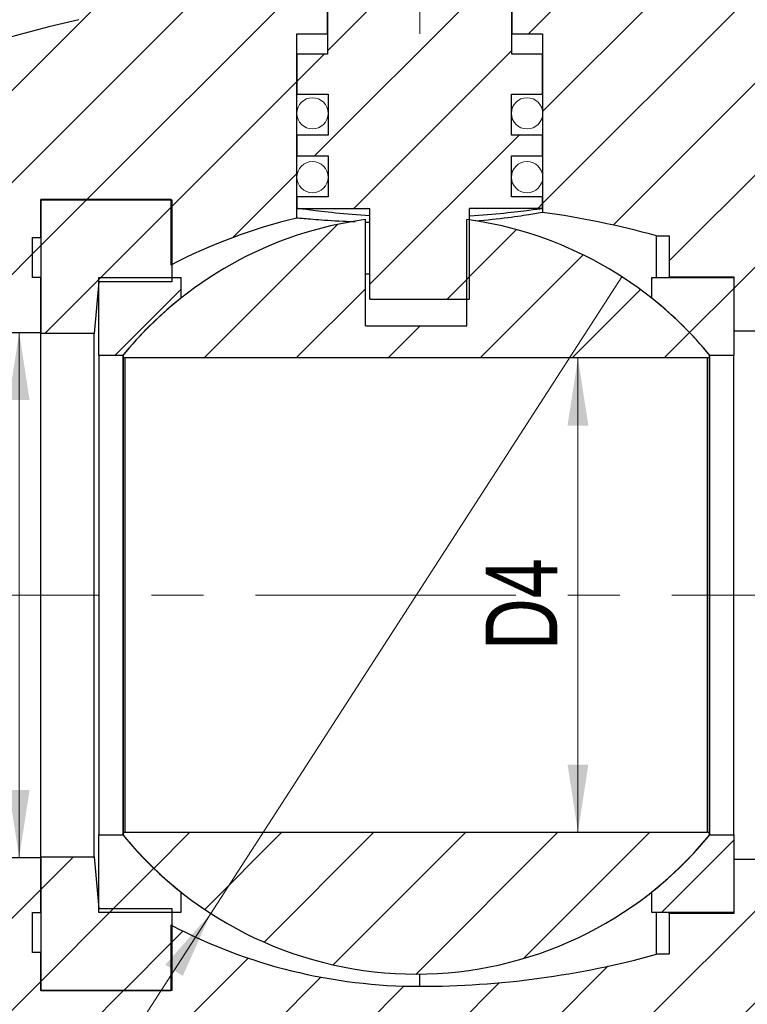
# Model space of a CAD drawing. Header units: millimetres. Extents: x 0 to 420, y 0 to 297.
# Tile 6 of 14: x 281 to 317, y 178 to 226. Entities that reach past the tile are written whole.
import ezdxf

# ---------------------------------------------------------------- set-up
doc = ezdxf.new("R2010")
doc.units = ezdxf.units.MM
doc.linetypes.add('CENTERX2', pattern=[20.319999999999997, 12.7, -2.54, 2.54, -2.54])
doc.styles.add('SLDTEXTSTYLE0', font='TXT', dxfattribs={"width": 0.75})
doc.dimstyles.new('SLDDIMSTYLE0', dxfattribs={"dimtxt": 3.5, "dimasz": 3.302, "dimexe": 0, "dimexo": 0.0625, "dimgap": 0.875, "dimtad": 1, "dimrnd": 1e-09, "dimzin": 12, "dimdsep": 46, "dimtxsty": 'SLDTEXTSTYLE0', "dimsah": 1, "dimcen": 0.09, "dimadec": 0, "dimazin": 3, "dimtfac": 1, "dimtofl": 0, "dimtmove": 0, "dimatfit": 3, "dimfxl": 0, "dimfrac": 2, "dimtolj": 1, "dimtzin": 12, "dimarcsym": 0})
doc.dimstyles.new('SLDDIMSTYLE2', dxfattribs={"dimtxt": 3.5, "dimasz": 3.302, "dimexe": 0, "dimexo": 0.0625, "dimgap": 0.875, "dimtad": 1, "dimrnd": 1e-09, "dimzin": 12, "dimdsep": 46, "dimtxsty": 'SLDTEXTSTYLE0', "dimblk1": 'NONE', "dimsah": 1, "dimcen": 0, "dimadec": 0, "dimazin": 3, "dimtfac": 1, "dimtmove": 0, "dimatfit": 3, "dimldrblk": 'NONE', "dimfxl": 0, "dimfrac": 2, "dimtolj": 1, "dimtzin": 12, "dimarcsym": 0})
pattern_1 = [(45, (0, 0), (-2.245064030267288, 2.245064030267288), [])]

# ---------------------------------------------------------------- blocks, each defined once
blk = doc.blocks.new('_D_11')
at = {"color": 7, "linetype": 'Continuous', "lineweight": 0}
blk.add_line((308.7045838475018, 209.6420042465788), (308.7045838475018, 186.4920042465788), dxfattribs=at)
at = {"color": 7, "linetype": 'Continuous', "lineweight": 18}
for points in [[(308.7045838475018, 209.6420042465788), (308.1965838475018, 206.3400042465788), (309.2125838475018, 206.3400042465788)], [(308.7045838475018, 186.4920042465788), (309.2125838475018, 189.7940042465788), (308.1965838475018, 189.7940042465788)]]:
    blk.add_solid(points, dxfattribs=at)
at = {"color": 7, "linetype": 'Continuous', "lineweight": 18, "insert": (304.1928469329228, 195.376687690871), "char_height": 3.5, "attachment_point": 1, "rotation": 90.00000000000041, "style": 'SLDTEXTSTYLE0'}
blk.add_mtext('D4', dxfattribs=at)
blk = doc.blocks.new('_D_12')
at = {"color": 7, "linetype": 'Continuous', "lineweight": 0}
blk.add_line((281.4281611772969, 210.8920042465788), (281.4281611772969, 185.2420042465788), dxfattribs=at)
at = {"color": 7, "linetype": 'Continuous', "lineweight": 18}
for points in [[(281.4281611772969, 210.8920042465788), (280.9201611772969, 207.5900042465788), (281.9361611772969, 207.5900042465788)], [(281.4281611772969, 185.2420042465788), (281.9361611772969, 188.5440042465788), (280.9201611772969, 188.5440042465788)]]:
    blk.add_solid(points, dxfattribs=at)
at = {"color": 7, "linetype": 'Continuous', "lineweight": 18, "insert": (276.9164242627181, 195.3766876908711), "char_height": 3.5, "attachment_point": 1, "rotation": 90.00000000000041, "style": 'SLDTEXTSTYLE0'}
blk.add_mtext('D5', dxfattribs=at)
blk = doc.blocks.new('_D_14')
at = {"color": 7, "linetype": 'Continuous', "lineweight": 0}
for q in [(310.8461581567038, 213.6097689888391), (274.3618050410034, 157.092707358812)]:
    blk.add_line((290.7790244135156, 182.5242395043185), q, dxfattribs=at)
at = {"color": 7, "linetype": 'Continuous', "lineweight": 18}
blk.add_solid([(290.7790244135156, 182.5242395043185), (288.5613723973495, 180.0255823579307), (289.4149642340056, 179.4745497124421)], dxfattribs=at)
at = {"color": 7, "linetype": 'Continuous', "lineweight": 18, "insert": (270.5755490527, 159.5369091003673), "char_height": 3.5, "attachment_point": 1, "rotation": 57.15590406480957, "style": 'SLDTEXTSTYLE0'}
blk.add_mtext('D7', dxfattribs=at)
blk = doc.blocks.new('_None')

msp = doc.modelspace()

# ---------------------------------------------------------------- hatches: boundary and pattern name
at = {"linetype": 'Continuous', "lineweight": 18}
h = msp.add_hatch(dxfattribs=at)
h.set_pattern_fill('ANSI31', style=0)
h.set_pattern_definition(pattern_1)
h.paths.add_polyline_path([(303.4906039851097, 238.2370042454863), (303.0575912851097, 237.9870042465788), (303.0575912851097, 237.7870042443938), (303.4906039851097, 237.5370042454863), (303.4906039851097, 237.4370042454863), (303.0575912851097, 237.1870042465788), (298.9075912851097, 237.1870042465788), (298.9075912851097, 237.5870042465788), (298.4745785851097, 237.8370042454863), (298.4745785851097, 237.9370042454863), (298.9075912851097, 238.1870042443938), (298.9075912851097, 238.3870042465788), (298.4745785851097, 238.6370042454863), (298.4745785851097, 238.7370042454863), (298.9075912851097, 238.9870042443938), (298.9075912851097, 239.1870042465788), (298.4745785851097, 239.4370042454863), (298.4745785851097, 239.5370042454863), (298.9075912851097, 239.7870042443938), (298.9075912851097, 239.9870042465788), (298.4745785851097, 240.2370042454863), (298.4745785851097, 240.3370042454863), (298.9075912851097, 240.5870042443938), (298.9075912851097, 240.7870042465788), (298.4745785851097, 241.0370042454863), (298.4745785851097, 241.1370042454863), (298.9075912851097, 241.3870042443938), (298.9075912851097, 241.5870042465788), (298.4745785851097, 241.8370042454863), (298.4745785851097, 241.9370042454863), (298.9075912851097, 242.1870042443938), (298.9075912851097, 242.3870042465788), (298.4745785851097, 242.6370042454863), (298.4745785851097, 242.7370042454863), (298.9075912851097, 242.9870042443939), (298.9075912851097, 243.1870042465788), (298.4745785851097, 243.4370042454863), (298.4745785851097, 243.5370042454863), (298.9075912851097, 243.7870042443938), (298.9075912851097, 243.9870042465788), (298.4745785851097, 244.2370042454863), (298.4745785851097, 244.3370042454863), (298.9075912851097, 244.5870042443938), (298.9075912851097, 244.7870042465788), (298.4745785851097, 245.0370042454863), (298.4745785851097, 245.1370042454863), (298.9075912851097, 245.3870042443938), (298.9075912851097, 245.5870042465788), (298.4745785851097, 245.8370042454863), (298.4745785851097, 245.9370042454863), (298.9075912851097, 246.1870042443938), (298.9075912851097, 246.3870042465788), (298.4745785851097, 246.6370042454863), (298.4745785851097, 246.7370042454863), (298.9075912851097, 246.9870042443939), (298.9075912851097, 247.1870042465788), (298.4745785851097, 247.4370042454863), (298.4745785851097, 247.5370042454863), (298.9075912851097, 247.7870042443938), (298.9075912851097, 247.9870042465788), (298.561181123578, 248.1870042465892), (294.9825912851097, 248.1870042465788), (294.9825912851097, 227.4670042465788), (296.4825912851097, 227.4670042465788), (296.4825912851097, 224.4670042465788), (294.9825912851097, 224.4670042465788), (294.9825912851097, 222.5170042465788), (296.5075912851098, 222.5170042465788), (296.5075912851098, 220.5170042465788), (294.9825912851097, 220.5170042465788), (294.9825912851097, 219.5170042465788), (296.5075912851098, 219.5170042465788), (296.5075912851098, 217.5170042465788), (294.9825912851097, 217.5170042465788), (294.9825912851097, 216.9470042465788), (298.5525912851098, 216.9470042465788), (298.5525912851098, 212.5170042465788), (303.4125912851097, 212.5170042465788), (303.4125912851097, 216.9470042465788), (306.9825912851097, 216.9470042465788), (306.9825912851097, 217.5170042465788), (305.4575912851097, 217.5170042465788), (305.4575912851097, 219.5170042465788), (306.9825912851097, 219.5170042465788), (306.9825912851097, 220.5170042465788), (305.4575912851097, 220.5170042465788), (305.4575912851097, 222.5170042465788), (306.9825912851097, 222.5170042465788), (306.9825912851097, 224.4670042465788), (305.4825912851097, 224.4670042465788), (305.4825912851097, 227.4670042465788), (306.9825912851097, 227.4670042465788), (306.9825912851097, 248.1870042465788), (303.0575912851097, 248.1870042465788), (303.4906039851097, 247.9370042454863), (303.4906039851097, 247.8370042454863), (303.0575912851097, 247.5870042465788), (303.0575912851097, 247.3870042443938), (303.4906039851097, 247.1370042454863), (303.4906039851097, 247.0370042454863), (303.0575912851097, 246.7870042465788), (303.0575912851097, 246.5870042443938), (303.4906039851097, 246.3370042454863), (303.4906039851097, 246.2370042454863), (303.0575912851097, 245.9870042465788), (303.0575912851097, 245.7870042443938), (303.4906039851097, 245.5370042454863), (303.4906039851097, 245.4370042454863), (303.0575912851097, 245.1870042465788), (303.0575912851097, 244.9870042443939), (303.4906039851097, 244.7370042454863), (303.4906039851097, 244.6370042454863), (303.0575912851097, 244.3870042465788), (303.0575912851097, 244.1870042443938), (303.4906039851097, 243.9370042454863), (303.4906039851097, 243.8370042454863), (303.0575912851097, 243.5870042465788), (303.0575912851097, 243.3870042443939), (303.4906039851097, 243.1370042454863), (303.4906039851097, 243.0370042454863), (303.0575912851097, 242.7870042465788), (303.0575912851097, 242.5870042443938), (303.4906039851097, 242.3370042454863), (303.4906039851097, 242.2370042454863), (303.0575912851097, 241.9870042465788), (303.0575912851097, 241.7870042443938), (303.4906039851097, 241.5370042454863), (303.4906039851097, 241.4370042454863), (303.0575912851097, 241.1870042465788), (303.0575912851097, 240.9870042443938), (303.4906039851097, 240.7370042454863), (303.4906039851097, 240.6370042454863), (303.0575912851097, 240.3870042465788), (303.0575912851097, 240.1870042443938), (303.4906039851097, 239.9370042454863), (303.4906039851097, 239.8370042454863), (303.0575912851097, 239.5870042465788), (303.0575912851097, 239.3870042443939), (303.4906039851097, 239.1370042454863), (303.4906039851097, 239.0370042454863), (303.0575912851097, 238.7870042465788), (303.0575912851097, 238.5870042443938), (303.4906039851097, 238.3370042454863)], flags=0)
h = msp.add_hatch(dxfattribs=at)
h.set_pattern_fill('ANSI31', style=0)
h.set_pattern_definition(pattern_1)
edge = h.paths.add_edge_path(flags=0)
edge.add_line((279.6325912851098, 217.5420042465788), (279.6325912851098, 214.0670042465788))
edge.add_line((279.6325912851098, 214.0670042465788), (276.3325912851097, 214.0670042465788))
edge.add_line((276.3325912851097, 214.0670042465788), (276.3325912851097, 210.9170042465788))
edge.add_line((276.3325912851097, 210.9170042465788), (273.7325912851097, 210.9170042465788))
edge.add_line((273.7325912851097, 210.9170042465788), (273.7325912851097, 210.8920042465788))
edge.add_line((273.7325912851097, 210.8920042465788), (282.4825912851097, 210.8920042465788))
edge.add_line((282.4825912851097, 210.8920042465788), (282.4825912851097, 217.3920042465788))
edge.add_line((282.4825912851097, 217.3920042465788), (288.8325912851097, 217.3920042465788))
edge.add_line((288.8325912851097, 217.3920042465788), (288.8325912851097, 214.1720042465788))
edge.add_arc((300.9825912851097, 191.0246795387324), 26.14232470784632, 103.2683941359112, 117.6949213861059, ccw=False)
edge.add_line((294.9825912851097, 216.4691512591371), (294.9825912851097, 225.4670042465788))
edge.add_line((294.9825912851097, 225.4670042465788), (296.4825912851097, 225.4670042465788))
edge.add_line((296.4825912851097, 225.4670042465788), (296.4825912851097, 227.4670042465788))
edge.add_line((296.4825912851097, 227.4670042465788), (294.9825912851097, 227.4670042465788))
edge.add_line((294.9825912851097, 227.4670042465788), (294.9825912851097, 239.4670042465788))
edge.add_line((294.9825912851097, 239.4670042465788), (290.2225912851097, 239.4670042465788))
edge.add_line((290.2225912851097, 239.4670042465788), (290.2225912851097, 236.7170042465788))
edge.add_line((290.2225912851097, 236.7170042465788), (291.2825912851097, 236.7170042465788))
edge.add_line((291.2825912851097, 236.7170042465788), (291.2825912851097, 229.0670042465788))
edge.add_line((291.2825912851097, 229.0670042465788), (284.3325912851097, 229.0670042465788))
edge.add_line((284.3325912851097, 229.0670042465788), (284.3325912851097, 226.1566070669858))
edge.add_arc((300.9825912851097, 154.5555584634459), 73.51144578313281, 103.0908251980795, 109.3441124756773)
edge.add_line((276.6325912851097, 223.9170042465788), (275.1325912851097, 223.9170042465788))
edge.add_line((275.1325912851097, 223.9170042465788), (275.1325912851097, 222.9170042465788))
edge.add_line((275.1325912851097, 222.9170042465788), (257.7325912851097, 222.9170042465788))
edge.add_arc((257.7325912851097, 222.4170042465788), 0.5, 90, 180)
edge.add_line((257.2325912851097, 222.4170042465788), (257.2325912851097, 217.5420042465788))
edge.add_line((257.2325912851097, 217.5420042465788), (260.1325912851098, 217.5420042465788))
edge.add_line((260.1325912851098, 217.5420042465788), (260.1325912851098, 216.2170042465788))
edge.add_line((260.1325912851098, 216.2170042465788), (263.1325912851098, 216.2170042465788))
edge.add_line((263.1325912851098, 216.2170042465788), (263.1325912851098, 217.5420042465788))
edge.add_line((263.1325912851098, 217.5420042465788), (265.6325912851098, 217.5420042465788))
edge.add_line((265.6325912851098, 217.5420042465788), (265.6325912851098, 216.2170042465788))
edge.add_line((265.6325912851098, 216.2170042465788), (268.6325912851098, 216.2170042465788))
edge.add_line((268.6325912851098, 216.2170042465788), (268.6325912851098, 217.5420042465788))
edge.add_line((268.6325912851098, 217.5420042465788), (271.1325912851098, 217.5420042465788))
edge.add_line((271.1325912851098, 217.5420042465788), (271.1325912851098, 216.2170042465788))
edge.add_line((271.1325912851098, 216.2170042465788), (274.1325912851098, 216.2170042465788))
edge.add_line((274.1325912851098, 216.2170042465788), (274.1325912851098, 217.5420042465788))
edge.add_line((274.1325912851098, 217.5420042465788), (279.6325912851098, 217.5420042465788))
h = msp.add_hatch(dxfattribs=at)
h.set_pattern_fill('ANSI31', style=0)
h.set_pattern_definition(pattern_1)
edge = h.paths.add_edge_path(flags=0)
edge.add_line((317.6325912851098, 229.0670042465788), (310.6825912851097, 229.0670042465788))
edge.add_line((310.6825912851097, 229.0670042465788), (310.6825912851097, 236.7170042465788))
edge.add_line((310.6825912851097, 236.7170042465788), (311.7425912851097, 236.7170042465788))
edge.add_line((311.7425912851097, 236.7170042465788), (311.7425912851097, 239.4670042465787))
edge.add_line((311.7425912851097, 239.4670042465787), (306.9825912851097, 239.4670042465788))
edge.add_line((306.9825912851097, 239.4670042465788), (306.9825912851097, 227.4670042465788))
edge.add_line((306.9825912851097, 227.4670042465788), (305.4825912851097, 227.4670042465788))
edge.add_line((305.4825912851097, 227.4670042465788), (305.4825912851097, 225.4670042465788))
edge.add_line((305.4825912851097, 225.4670042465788), (306.9825912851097, 225.4670042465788))
edge.add_line((306.9825912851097, 225.4670042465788), (306.9825912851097, 216.7507978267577))
edge.add_arc((300.9825912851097, 173.7111298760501), 43.45587437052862, 74.58628716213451, 82.06375604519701, ccw=False)
edge.add_line((312.5325912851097, 215.6039755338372), (313.1625912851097, 215.6039755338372))
edge.add_line((313.1625912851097, 215.6039755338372), (313.1625912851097, 213.6039755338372))
edge.add_line((313.1625912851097, 213.6039755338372), (316.3125912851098, 213.6039755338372))
edge.add_line((316.3125912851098, 213.6039755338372), (316.3125912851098, 210.9739755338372))
edge.add_line((316.3125912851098, 210.9739755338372), (325.0125912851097, 210.9739755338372))
edge.add_line((325.0125912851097, 210.9739755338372), (325.0125912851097, 211.6660037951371))
edge.add_line((325.0125912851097, 211.6660037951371), (325.6325912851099, 211.6660037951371))
edge.add_line((325.6325912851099, 211.6660037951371), (325.6325912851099, 214.0670042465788))
edge.add_line((325.6325912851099, 214.0670042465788), (322.3325912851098, 214.0670042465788))
edge.add_line((322.3325912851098, 214.0670042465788), (322.3325912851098, 217.5420042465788))
edge.add_line((322.3325912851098, 217.5420042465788), (327.8325912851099, 217.5420042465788))
edge.add_line((327.8325912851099, 217.5420042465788), (327.8325912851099, 216.2170042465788))
edge.add_line((327.8325912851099, 216.2170042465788), (330.8325912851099, 216.2170042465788))
edge.add_line((330.8325912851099, 216.2170042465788), (330.8325912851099, 217.5420042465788))
edge.add_line((330.8325912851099, 217.5420042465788), (333.3325912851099, 217.5420042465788))
edge.add_line((333.3325912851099, 217.5420042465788), (333.3325912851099, 216.2170042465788))
edge.add_line((333.3325912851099, 216.2170042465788), (336.3325912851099, 216.2170042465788))
edge.add_line((336.3325912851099, 216.2170042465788), (336.3325912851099, 217.5420042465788))
edge.add_line((336.3325912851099, 217.5420042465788), (338.8325912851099, 217.5420042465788))
edge.add_line((338.8325912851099, 217.5420042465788), (338.8325912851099, 216.2170042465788))
edge.add_line((338.8325912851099, 216.2170042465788), (341.8325912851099, 216.2170042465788))
edge.add_line((341.8325912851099, 216.2170042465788), (341.8325912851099, 217.5420042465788))
edge.add_line((341.8325912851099, 217.5420042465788), (344.7325912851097, 217.5420042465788))
edge.add_line((344.7325912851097, 217.5420042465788), (344.7325912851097, 222.4170042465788))
edge.add_arc((344.2325912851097, 222.4170042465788), 0.5, 0, 90)
edge.add_line((344.2325912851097, 222.9170042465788), (326.8325912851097, 222.9170042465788))
edge.add_line((326.8325912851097, 222.9170042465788), (326.8325912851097, 223.9170042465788))
edge.add_line((326.8325912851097, 223.9170042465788), (325.3325912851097, 223.9170042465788))
edge.add_arc((300.9825912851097, 154.5555584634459), 73.51144578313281, 70.65588752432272, 76.90917480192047)
edge.add_line((317.6325912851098, 226.1566070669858), (317.6325912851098, 229.0670042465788))
h = msp.add_hatch(dxfattribs=at)
h.set_pattern_fill('ANSI31', style=0)
h.set_pattern_definition(pattern_1)
h.paths.add_polyline_path([(288.8825912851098, 213.3670042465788), (288.8825912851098, 217.3670042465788), (282.4825912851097, 217.3670042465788), (282.4825912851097, 215.5170042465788), (282.0825912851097, 215.5170042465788), (282.0825912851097, 213.5670042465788), (282.4825912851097, 213.5670042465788), (282.4825912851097, 210.8420042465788), (285.0825912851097, 210.8420042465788), (285.3225912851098, 213.3670042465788)], flags=0)
h = msp.add_hatch(dxfattribs=at)
h.set_pattern_fill('ANSI31', style=0)
h.set_pattern_definition(pattern_1)
edge = h.paths.add_edge_path(flags=0)
edge.add_line((303.2875912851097, 211.2070042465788), (298.3375912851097, 211.2070042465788))
edge.add_line((298.3375912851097, 211.2070042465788), (298.3375912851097, 216.4006993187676))
edge.add_arc((300.8125912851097, 198.0670042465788), 18.5, 97.68829788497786, 140.6162839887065)
edge.add_arc((286.590974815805, 209.7420042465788), 0.1, 140.6162839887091, 270.0000000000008)
edge.add_line((286.590974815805, 209.6420042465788), (315.0342077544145, 209.6420042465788))
edge.add_arc((315.0342077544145, 209.7420042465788), 0.1, 270.0000000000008, 399.3837160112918)
edge.add_arc((300.8125912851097, 198.0670042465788), 18.5, 39.38371601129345, 82.31170211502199)
edge.add_line((303.2875912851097, 216.4006993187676), (303.2875912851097, 211.2070042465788))
h = msp.add_hatch(dxfattribs=at)
h.set_pattern_fill('ANSI31', style=0)
h.set_pattern_definition(pattern_1)
edge = h.paths.add_edge_path(flags=0)
edge.add_line((289.3225912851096, 213.5670042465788), (285.3225912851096, 213.5670042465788))
edge.add_line((285.3225912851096, 213.5670042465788), (285.3225912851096, 209.7670042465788))
edge.add_line((285.3225912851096, 209.7670042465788), (286.4922039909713, 209.7670042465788))
edge.add_arc((300.8225912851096, 198.0670042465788), 18.5, 128.4346508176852, 140.7701881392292, ccw=False)
edge.add_line((289.3225912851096, 212.5583809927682), (289.3225912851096, 213.5670042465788))
h = msp.add_hatch(dxfattribs=at)
h.set_pattern_fill('ANSI31', style=0)
h.set_pattern_definition(pattern_1)
edge = h.paths.add_edge_path(flags=0)
edge.add_line((316.3125912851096, 213.5670042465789), (312.3125912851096, 213.5670042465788))
edge.add_line((312.3125912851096, 213.5670042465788), (312.3125912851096, 212.5583809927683))
edge.add_arc((300.8125912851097, 198.0670042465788), 18.5, 39.229811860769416, 51.565349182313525, ccw=False)
edge.add_line((315.1429785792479, 209.7670042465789), (316.3125912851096, 209.7670042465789))
edge.add_line((316.3125912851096, 209.7670042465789), (316.3125912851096, 213.5670042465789))
h = msp.add_hatch(dxfattribs=at)
h.set_pattern_fill('ANSI31', style=0)
h.set_pattern_definition(pattern_1)
edge = h.paths.add_edge_path(flags=0)
edge.add_line((285.3225912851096, 182.5670042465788), (289.3225912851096, 182.5670042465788))
edge.add_line((289.3225912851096, 182.5670042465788), (289.3225912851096, 183.5756275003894))
edge.add_arc((300.8225912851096, 198.0670042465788), 18.5, 219.22981186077, 231.565349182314, ccw=False)
edge.add_line((286.4922039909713, 186.3670042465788), (285.3225912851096, 186.3670042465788))
edge.add_line((285.3225912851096, 186.3670042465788), (285.3225912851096, 182.5670042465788))
h = msp.add_hatch(dxfattribs=at)
h.set_pattern_fill('ANSI31', style=0)
h.set_pattern_definition(pattern_1)
edge = h.paths.add_edge_path(flags=0)
edge.add_line((315.0342077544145, 186.4920042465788), (286.590974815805, 186.4920042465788))
edge.add_arc((286.590974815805, 186.3920042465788), 0.1, 90, 219.3837160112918)
edge.add_arc((300.8125912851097, 198.0670042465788), 18.5, 219.3837160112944, 320.6162839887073)
edge.add_arc((315.0342077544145, 186.3920042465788), 0.1, 320.6162839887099, 450.0000000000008)
h = msp.add_hatch(dxfattribs=at)
h.set_pattern_fill('ANSI31', style=0)
h.set_pattern_definition(pattern_1)
edge = h.paths.add_edge_path(flags=0)
edge.add_line((312.3125912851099, 182.5670042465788), (316.3125912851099, 182.5670042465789))
edge.add_line((316.3125912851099, 182.5670042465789), (316.3125912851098, 186.3670042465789))
edge.add_line((316.3125912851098, 186.3670042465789), (315.1429785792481, 186.3670042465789))
edge.add_arc((300.8125912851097, 198.0670042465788), 18.5, 308.4346508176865, 320.7701881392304, ccw=False)
edge.add_line((312.3125912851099, 183.5756275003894), (312.3125912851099, 182.5670042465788))
h = msp.add_hatch(dxfattribs=at)
h.set_pattern_fill('ANSI31', style=0)
h.set_pattern_definition(pattern_1)
edge = h.paths.add_edge_path(flags=0)
edge.add_line((274.1325912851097, 178.5920042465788), (274.1325912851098, 179.9170042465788))
edge.add_line((274.1325912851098, 179.9170042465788), (271.1325912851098, 179.9170042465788))
edge.add_line((271.1325912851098, 179.9170042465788), (271.1325912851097, 178.5920042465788))
edge.add_line((271.1325912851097, 178.5920042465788), (268.6325912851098, 178.5920042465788))
edge.add_line((268.6325912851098, 178.5920042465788), (268.6325912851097, 179.9170042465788))
edge.add_line((268.6325912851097, 179.9170042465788), (265.6325912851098, 179.9170042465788))
edge.add_line((265.6325912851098, 179.9170042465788), (265.6325912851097, 178.5920042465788))
edge.add_line((265.6325912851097, 178.5920042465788), (263.1325912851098, 178.5920042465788))
edge.add_line((263.1325912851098, 178.5920042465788), (263.1325912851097, 179.9170042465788))
edge.add_line((263.1325912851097, 179.9170042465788), (260.1325912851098, 179.9170042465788))
edge.add_line((260.1325912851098, 179.9170042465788), (260.1325912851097, 178.5920042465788))
edge.add_line((260.1325912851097, 178.5920042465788), (257.2325912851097, 178.5920042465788))
edge.add_line((257.2325912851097, 178.5920042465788), (257.2325912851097, 177.586609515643))
edge.add_line((257.2325912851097, 177.586609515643), (257.3325912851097, 177.586609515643))
edge.add_line((257.3325912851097, 177.586609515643), (257.3325912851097, 177.5520194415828))
edge.add_line((257.3325912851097, 177.5520194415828), (257.2325912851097, 177.5520194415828))
edge.add_line((257.2325912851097, 177.5520194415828), (257.2325912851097, 173.7170042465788))
edge.add_arc((257.7325912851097, 173.7170042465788), 0.5, 180, 270.0000000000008)
edge.add_line((257.7325912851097, 173.2170042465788), (275.1325912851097, 173.2170042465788))
edge.add_line((275.1325912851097, 173.2170042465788), (275.1325912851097, 172.2170042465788))
edge.add_line((275.1325912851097, 172.2170042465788), (276.6325912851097, 172.2170042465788))
edge.add_arc((300.9825912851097, 241.5784500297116), 73.51144578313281, 250.6558875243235, 289.3441124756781)
edge.add_line((325.3325912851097, 172.2170042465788), (326.8325912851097, 172.2170042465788))
edge.add_line((326.8325912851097, 172.2170042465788), (326.8325912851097, 173.2170042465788))
edge.add_line((326.8325912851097, 173.2170042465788), (344.2325912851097, 173.2170042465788))
edge.add_arc((344.2325912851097, 173.7170042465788), 0.5, 270.0000000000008, 360.0000000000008)
edge.add_line((344.7325912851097, 173.7170042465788), (344.7325912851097, 178.5920042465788))
edge.add_line((344.7325912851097, 178.5920042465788), (341.8325912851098, 178.5920042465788))
edge.add_line((341.8325912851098, 178.5920042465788), (341.8325912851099, 179.9170042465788))
edge.add_line((341.8325912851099, 179.9170042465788), (338.8325912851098, 179.9170042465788))
edge.add_line((338.8325912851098, 179.9170042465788), (338.8325912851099, 178.5920042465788))
edge.add_line((338.8325912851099, 178.5920042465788), (336.3325912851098, 178.5920042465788))
edge.add_line((336.3325912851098, 178.5920042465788), (336.3325912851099, 179.9170042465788))
edge.add_line((336.3325912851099, 179.9170042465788), (333.3325912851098, 179.9170042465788))
edge.add_line((333.3325912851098, 179.9170042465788), (333.3325912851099, 178.5920042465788))
edge.add_line((333.3325912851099, 178.5920042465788), (330.8325912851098, 178.5920042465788))
edge.add_line((330.8325912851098, 178.5920042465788), (330.8325912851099, 179.9170042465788))
edge.add_line((330.8325912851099, 179.9170042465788), (327.8325912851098, 179.9170042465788))
edge.add_line((327.8325912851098, 179.9170042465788), (327.8325912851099, 178.5920042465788))
edge.add_line((327.8325912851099, 178.5920042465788), (322.3325912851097, 178.5920042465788))
edge.add_line((322.3325912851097, 178.5920042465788), (322.3325912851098, 182.0670042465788))
edge.add_line((322.3325912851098, 182.0670042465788), (325.6325912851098, 182.0670042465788))
edge.add_line((325.6325912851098, 182.0670042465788), (325.6325912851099, 184.4680046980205))
edge.add_line((325.6325912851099, 184.4680046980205), (325.0125912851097, 184.4680046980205))
edge.add_line((325.0125912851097, 184.4680046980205), (325.0125912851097, 185.1600329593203))
edge.add_line((325.0125912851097, 185.1600329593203), (316.3125912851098, 185.1600329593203))
edge.add_line((316.3125912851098, 185.1600329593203), (316.3125912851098, 182.5300329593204))
edge.add_line((316.3125912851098, 182.5300329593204), (313.1625912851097, 182.5300329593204))
edge.add_line((313.1625912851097, 182.5300329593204), (313.1625912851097, 180.5300329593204))
edge.add_line((313.1625912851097, 180.5300329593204), (312.5325912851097, 180.5300329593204))
edge.add_arc((300.9825912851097, 222.4228786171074), 43.45587437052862, 270, 285.41371283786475, ccw=False)
edge.add_arc((300.9825912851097, 205.1093289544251), 26.14232470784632, 242.3050786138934, 270, ccw=False)
edge.add_line((288.8325912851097, 181.9620042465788), (288.8325912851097, 178.7420042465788))
edge.add_line((288.8325912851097, 178.7420042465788), (282.4825912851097, 178.7420042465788))
edge.add_line((282.4825912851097, 178.7420042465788), (282.4825912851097, 185.2420042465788))
edge.add_line((282.4825912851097, 185.2420042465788), (273.7325912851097, 185.2420042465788))
edge.add_line((273.7325912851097, 185.2420042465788), (273.7325912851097, 185.2170042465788))
edge.add_line((273.7325912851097, 185.2170042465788), (276.3325912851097, 185.2170042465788))
edge.add_line((276.3325912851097, 185.2170042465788), (276.3325912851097, 182.0670042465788))
edge.add_line((276.3325912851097, 182.0670042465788), (279.6325912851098, 182.0670042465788))
edge.add_line((279.6325912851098, 182.0670042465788), (279.6325912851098, 178.5920042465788))
edge.add_line((279.6325912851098, 178.5920042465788), (274.1325912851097, 178.5920042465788))
h = msp.add_hatch(dxfattribs=at)
h.set_pattern_fill('ANSI31', style=0)
h.set_pattern_definition(pattern_1)
h.paths.add_polyline_path([(288.8825912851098, 178.7670042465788), (288.8825912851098, 182.7670042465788), (285.3225912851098, 182.7670042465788), (285.0825912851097, 185.2920042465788), (282.4825912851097, 185.2920042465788), (282.4825912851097, 182.5670042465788), (282.0825912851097, 182.5670042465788), (282.0825912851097, 180.6170042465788), (282.4825912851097, 180.6170042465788), (282.4825912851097, 178.7670042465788)], flags=0)

# ---------------------------------------------------------------- linework, layer by layer
at = {"color": 7, "linetype": 'CENTERX2', "lineweight": 18}
for p, q in [((300.9825912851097, 225.4670042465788), (300.9825912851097, 250.1870042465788)), ((252.3255099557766, 198.0670042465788), (347.8618356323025, 198.0670042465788))]:
    msp.add_line(p, q, dxfattribs=at)
at = {"color": 7, "linetype": 'Continuous', "lineweight": 25}
for p, q in [((296.4825912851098, 227.4670042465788), (296.4825912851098, 224.4670042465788)), ((296.4825912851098, 225.4670042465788), (296.4825912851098, 227.4670042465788)), ((305.4825912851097, 224.4670042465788), (305.4825912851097, 227.4670042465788)), ((305.4825912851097, 227.4670042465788), (305.4825912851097, 225.4670042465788)), ((294.9825912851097, 216.4691512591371), (294.9825912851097, 225.4670042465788)), ((294.9825912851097, 225.4670042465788), (296.4825912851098, 225.4670042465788)), ((305.4825912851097, 225.4670042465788), (306.9825912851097, 225.4670042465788)), ((306.9825912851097, 225.4670042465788), (306.9825912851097, 216.7507978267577)), ((294.9825912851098, 224.4670042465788), (294.9825912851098, 222.5170042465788)), ((296.4825912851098, 224.4670042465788), (294.9825912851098, 224.4670042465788)), ((306.9825912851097, 224.4670042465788), (305.4825912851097, 224.4670042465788)), ((306.9825912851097, 222.5170042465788), (306.9825912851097, 224.4670042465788)), ((294.9825912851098, 222.5170042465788), (296.5075912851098, 222.5170042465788)), ((296.5075912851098, 222.5170042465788), (296.5075912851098, 220.5170042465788)), ((305.4575912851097, 222.5170042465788), (306.9825912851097, 222.5170042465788)), ((305.4575912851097, 220.5170042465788), (305.4575912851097, 222.5170042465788)), ((294.9825912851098, 220.5170042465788), (294.9825912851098, 219.5170042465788)), ((296.5075912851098, 220.5170042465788), (294.9825912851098, 220.5170042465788)), ((306.9825912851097, 220.5170042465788), (305.4575912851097, 220.5170042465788)), ((306.9825912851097, 219.5170042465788), (306.9825912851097, 220.5170042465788)), ((294.9825912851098, 219.5170042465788), (296.5075912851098, 219.5170042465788)), ((296.5075912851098, 219.5170042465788), (296.5075912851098, 217.5170042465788)), ((305.4575912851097, 219.5170042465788), (306.9825912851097, 219.5170042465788)), ((305.4575912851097, 217.5170042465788), (305.4575912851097, 219.5170042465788)), ((282.4825912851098, 217.3920042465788), (288.8325912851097, 217.3920042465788)), ((282.4825912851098, 217.3920042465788), (282.4825912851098, 210.8920042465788)), ((282.4825912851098, 215.5170042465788), (282.4825912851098, 217.3670042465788)), ((282.4825912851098, 217.3670042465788), (288.8825912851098, 217.3670042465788)), ((288.8325912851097, 217.3920042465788), (288.8325912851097, 214.1720042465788)), ((288.8825912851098, 217.3670042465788), (288.8825912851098, 213.3670042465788)), ((294.9825912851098, 217.5170042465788), (294.9825912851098, 216.9470042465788)), ((296.5075912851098, 217.5170042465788), (294.9825912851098, 217.5170042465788)), ((306.9825912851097, 217.5170042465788), (305.4575912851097, 217.5170042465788)), ((306.9825912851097, 216.9470042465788), (306.9825912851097, 217.5170042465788)), ((294.9825912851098, 216.9470042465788), (298.5525912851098, 216.9470042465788)), ((298.5525912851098, 212.5170042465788), (298.5525912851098, 216.9470042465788)), ((306.9825912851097, 216.9470042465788), (303.4125912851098, 216.9470042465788)), ((303.4125912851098, 212.5170042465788), (303.4125912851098, 216.9470042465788)), ((298.3375912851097, 211.2070042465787), (298.3375912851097, 216.4006993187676)), ((303.2875912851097, 211.2070042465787), (303.2875912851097, 216.4006993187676)), ((298.5525912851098, 216.2484227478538), (298.3375912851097, 216.2575858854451)), ((282.0825912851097, 215.5170042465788), (282.4825912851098, 215.5170042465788)), ((282.0825912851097, 213.5670042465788), (282.0825912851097, 215.5170042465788)), ((312.5325912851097, 213.5670042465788), (312.5325912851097, 215.6039755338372)), ((312.5325912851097, 215.6039755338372), (313.1625912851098, 215.6039755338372)), ((313.1625912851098, 215.6039755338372), (313.1625912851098, 213.6039755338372)), ((282.4825912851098, 213.5670042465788), (282.0825912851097, 213.5670042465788)), ((282.4825912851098, 210.8420042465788), (282.4825912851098, 213.5670042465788)), ((285.3225912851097, 213.5670042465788), (289.3225912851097, 213.5670042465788)), ((285.3225912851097, 209.7670042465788), (285.3225912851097, 213.5670042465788)), ((289.3225912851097, 213.5670042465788), (289.3225912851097, 212.5583809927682)), ((298.5525912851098, 213.7338160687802), (298.3375912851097, 213.7257138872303)), ((312.3125912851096, 212.5583809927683), (312.3125912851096, 213.5670042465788)), ((312.3125912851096, 213.5670042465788), (316.3125912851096, 213.5670042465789)), ((313.1625912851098, 213.6039755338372), (316.3125912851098, 213.6039755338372)), ((313.1625912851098, 213.5670042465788), (313.1625912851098, 213.6039755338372)), ((316.3125912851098, 213.6039755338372), (316.3125912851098, 210.9739755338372)), ((316.3125912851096, 213.5670042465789), (316.3125912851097, 209.7670042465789)), ((285.3225912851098, 213.3670042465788), (285.0825912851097, 210.8420042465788)), ((288.8825912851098, 213.3670042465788), (285.3225912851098, 213.3670042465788)), ((298.5525912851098, 212.5170042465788), (303.4125912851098, 212.5170042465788)), ((298.3375912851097, 211.2070042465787), (303.2875912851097, 211.2070042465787)), ((273.7325912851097, 210.8920042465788), (282.4825912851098, 210.8920042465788)), ((285.0825912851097, 210.8420042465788), (282.4825912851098, 210.8420042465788)), ((282.4825912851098, 185.2920042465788), (282.4825912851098, 210.8420042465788)), ((285.0825912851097, 185.2920042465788), (285.0825912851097, 210.8420042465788)), ((316.3125912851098, 210.9739755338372), (325.0125912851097, 210.9739755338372)), ((286.4922039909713, 209.7670042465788), (285.3225912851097, 209.7670042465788)), ((285.3225912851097, 209.7670042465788), (285.3225912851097, 186.3670042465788)), ((286.4922039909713, 209.7670042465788), (286.4922039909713, 186.3670042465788)), ((286.5136834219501, 186.3285531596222), (286.5136834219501, 209.8054553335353)), ((286.590974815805, 209.6420042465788), (286.590974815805, 186.4920042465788)), ((315.0342077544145, 209.6420042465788), (286.590974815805, 209.6420042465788)), ((315.0342077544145, 186.4920042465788), (315.0342077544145, 209.6420042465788)), ((315.1114991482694, 209.8054553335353), (315.1114991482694, 186.3285531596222)), ((315.1429785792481, 186.3670042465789), (315.1429785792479, 209.7670042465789)), ((316.3125912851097, 209.7670042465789), (315.1429785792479, 209.7670042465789)), ((316.3125912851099, 186.3670042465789), (316.3125912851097, 209.7670042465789)), ((285.3225912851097, 186.3670042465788), (286.4922039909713, 186.3670042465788)), ((285.3225912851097, 182.5670042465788), (285.3225912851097, 186.3670042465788)), ((286.590974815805, 186.4920042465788), (315.0342077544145, 186.4920042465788)), ((315.1429785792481, 186.3670042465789), (316.3125912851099, 186.3670042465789)), ((316.3125912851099, 186.3670042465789), (316.3125912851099, 182.5670042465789)), ((282.4825912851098, 185.2420042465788), (273.7325912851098, 185.2420042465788)), ((282.4825912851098, 182.5670042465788), (282.4825912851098, 185.2920042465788)), ((282.4825912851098, 185.2920042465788), (285.0825912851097, 185.2920042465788)), ((282.4825912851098, 185.2420042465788), (282.4825912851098, 178.7420042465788)), ((285.0825912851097, 185.2920042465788), (285.3225912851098, 182.7670042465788)), ((316.3125912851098, 185.1600329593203), (316.3125912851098, 182.5300329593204)), ((325.0125912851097, 185.1600329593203), (316.3125912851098, 185.1600329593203)), ((289.3225912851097, 183.5756275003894), (289.3225912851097, 182.5670042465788)), ((312.3125912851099, 182.5670042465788), (312.3125912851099, 183.5756275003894)), ((285.3225912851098, 182.7670042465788), (288.8825912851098, 182.7670042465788)), ((288.8825912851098, 182.7670042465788), (288.8825912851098, 178.7670042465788)), ((282.0825912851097, 180.6170042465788), (282.0825912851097, 182.5670042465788)), ((282.0825912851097, 182.5670042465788), (282.4825912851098, 182.5670042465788)), ((289.3225912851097, 182.5670042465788), (285.3225912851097, 182.5670042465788)), ((316.3125912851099, 182.5670042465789), (312.3125912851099, 182.5670042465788)), ((312.5325912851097, 180.5300329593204), (312.5325912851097, 182.5670042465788)), ((313.1625912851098, 182.5300329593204), (313.1625912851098, 182.5670042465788)), ((313.1625912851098, 182.5300329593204), (313.1625912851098, 180.5300329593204)), ((316.3125912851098, 182.5300329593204), (313.1625912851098, 182.5300329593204)), ((288.8325912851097, 181.9620042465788), (288.8325912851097, 178.7420042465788)), ((282.4825912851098, 180.6170042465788), (282.0825912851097, 180.6170042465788)), ((282.4825912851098, 178.7670042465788), (282.4825912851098, 180.6170042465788)), ((313.1625912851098, 180.5300329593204), (312.5325912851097, 180.5300329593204)), ((288.8825912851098, 178.7670042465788), (282.4825912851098, 178.7670042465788)), ((288.8325912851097, 178.7420042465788), (282.4825912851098, 178.7420042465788))]:
    msp.add_line(p, q, dxfattribs=at)
at = {"color": 8, "linetype": 'Continuous', "lineweight": 25}
msp.add_line((300.9825912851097, 178.9670042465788), (300.9825912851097, 179.5677853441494), dxfattribs=at)
at = {"color": 7, "linetype": 'Continuous', "lineweight": 18}
for centre, radius in [((295.7450912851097, 221.585224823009), 0.7625000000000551), ((306.2200912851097, 221.585224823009), 0.7625000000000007), ((295.7450912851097, 218.4669456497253), 0.7625000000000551), ((306.2200912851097, 218.4669456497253), 0.7625000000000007)]:
    msp.add_circle(centre, radius, dxfattribs=at)
at = {"color": 7, "linetype": 'Continuous', "lineweight": 25}
for centre, radius, start, end in [((300.9825912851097, 154.5555584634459), 73.51144578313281, 103.0908251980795, 109.3441124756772), ((300.8125912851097, 198.0670042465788), 18.49999999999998, 97.68829788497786, 140.6162839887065), ((300.9825912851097, 191.0246795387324), 26.14232470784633, 103.268394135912, 117.6949213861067), ((300.8125912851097, 198.0670042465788), 18.5, 39.38371601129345, 82.31170211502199), ((300.9825912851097, 173.7111298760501), 43.45587437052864, 74.58628716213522, 82.06375604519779), ((300.8225912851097, 198.0670042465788), 18.50000000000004, 128.434650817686, 140.7701881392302), ((300.8125912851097, 198.0670042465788), 18.50000000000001, 39.22981186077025, 51.56534918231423), ((286.590974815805, 209.7420042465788), 0.1000000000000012, 140.6162839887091, 270.0000000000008), ((315.0342077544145, 209.7420042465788), 0.1000000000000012, 270.0000000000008, 39.38371601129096), ((286.590974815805, 186.3920042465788), 0.1000000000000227, 90, 219.3837160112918), ((300.8225912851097, 198.0670042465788), 18.50000000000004, 219.2298118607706, 231.5653491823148), ((300.8125912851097, 198.0670042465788), 18.50000000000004, 219.3837160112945, 320.6162839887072), ((300.8125912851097, 198.0670042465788), 18.50000000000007, 308.4346508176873, 320.7701881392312), ((315.0342077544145, 186.3920042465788), 0.1000000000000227, 320.6162839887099, 90), ((300.9825912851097, 205.1093289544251), 26.14232470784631, 242.3050786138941, 270.0000000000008), ((300.9825912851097, 222.4228786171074), 43.45587437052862, 270.0000000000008, 285.4137128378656)]:
    msp.add_arc(centre, radius, start, end, dxfattribs=at)
for points, knots in [([(298.5525912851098, 216.5878388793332), (297.961304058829, 216.6304263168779), (296.7787839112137, 216.7155972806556), (295.5617808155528, 216.8662978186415), (295.0347968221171, 216.9394620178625), (294.9944212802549, 216.9452951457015), (294.9825912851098, 216.9470042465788)], [0, 0, 0, 0, 0.2928513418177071, 0.5856757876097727, 0.8786034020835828, 0.9999999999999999, 0.9999999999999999, 0.9999999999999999, 0.9999999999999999]), ([(303.4125912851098, 216.5878388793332), (304.0038785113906, 216.6304263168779), (305.1863986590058, 216.7155972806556), (306.4034017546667, 216.8662978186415), (306.9303857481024, 216.9394620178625), (306.9707612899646, 216.9452951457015), (306.9825912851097, 216.9470042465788)], [0, 0, 0, 0, 0.2928513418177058, 0.5856757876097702, 0.8786034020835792, 1, 1, 1, 1]), ([(297.8296442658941, 216.2792342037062), (297.6293359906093, 216.2873095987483), (296.827140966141, 216.3196499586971), (295.8256863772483, 216.397994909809), (295.0839432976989, 216.4595103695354), (295.0114525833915, 216.4664058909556), (294.9825912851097, 216.4691512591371)], [0, 0, 0, 0, 0.1110405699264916, 0.4446955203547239, 0.7789122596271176, 1, 1, 1, 1]), ([(306.9825912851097, 216.7507978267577), (306.9754502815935, 216.7494849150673), (306.9464413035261, 216.7441514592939), (306.5019025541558, 216.6650973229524), (305.3802363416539, 216.4822103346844), (304.2545242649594, 216.3703286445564), (303.6960904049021, 216.314827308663)], [0, 0, 0, 0, 0.09830590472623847, 0.3993491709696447, 0.7020341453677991, 1, 1, 1, 1])]:
    msp.add_open_spline(points, degree=3, knots=knots, dxfattribs=at)

# ---------------------------------------------------------------- dimensions: what is measured, and where the dimension line sits
at = {"color": 7, "linetype": 'Continuous', "lineweight": 18}
dim = msp.add_diameter_dim_2p(p1=(310.8461581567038, 213.6097689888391), p2=(290.7790244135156, 182.5242395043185), text='D7', dimstyle='SLDDIMSTYLE2', override={"dimpost": '<>'}, dxfattribs=at)
dim.commit()
dim.dimension.update_dxf_attribs({"geometry": '_D_14', "text_midpoint": (275.9587758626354, 159.5665321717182), "dimtype": 163})
for base, p1, p2, text, picture, middle in [((281.4281611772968, 185.2420042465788), (282.4825912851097, 210.8920042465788), (282.4825912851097, 185.2420042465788), 'D5', '_D_12', (281.4281611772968, 198.4051601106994)), ((308.7045838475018, 186.4920042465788), (315.0342077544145, 209.6420042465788), (315.0342077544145, 186.4920042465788), 'D4', '_D_11', (308.7045838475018, 198.4051601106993))]:
    dim = msp.add_linear_dim(base=base, p1=p1, p2=p2, angle=90.0000000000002, text=text, dimstyle='SLDDIMSTYLE0', dxfattribs=at)
    dim.commit()
    dim.dimension.update_dxf_attribs({"geometry": picture, "text_midpoint": middle, "dimtype": 160})

doc.saveas('drawing.dxf')
